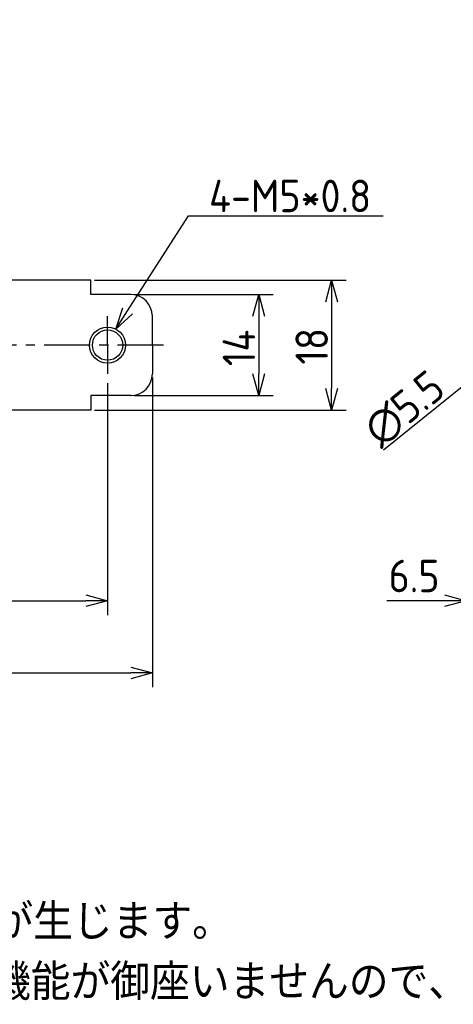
# Model space of a CAD drawing. Extents: x -73 to 309, y 149 to 285.
# Tile 5 of 11: x 32 to 92, y 149 to 285. Entities that reach past the tile are written whole.
import ezdxf

# ---------------------------------------------------------------- set-up
doc = ezdxf.new("R2010")
doc.units = 0
doc.header["$LTSCALE"] = 0.2
doc.linetypes.add('CENTER', pattern=[50.8, 31.75, -6.35, 6.35, -6.35])
doc.layers.get('0').update_dxf_attribs({"linetype": 'CONTINUOUS'})
doc.layers.get('DEFPOINTS').update_dxf_attribs({"linetype": 'CONTINUOUS'})
doc.layers.add('18-0-CON', color=3, linetype='CONTINUOUS')
doc.layers.add('18-2-CEN', color=1, linetype='CENTER')
doc.styles.add('DIMENSION', font='isocp.shx', dxfattribs={"bigfont": 'bigfont.shx'})
doc.styles.get("Standard").update_dxf_attribs({"font": 'isocp.shx', "bigfont": 'bigfont.shx'})
doc.dimstyles.get("Standard").update_dxf_attribs({"dimtxt": 0.18, "dimasz": 0.18, "dimexe": 0.18, "dimexo": 0.0625, "dimgap": 0.09, "dimtad": 0, "dimtih": 1, "dimtoh": 1, "dimzin": 0, "dimcen": 0.09, "dimazin": 3, "dimtfac": 1, "dimtofl": 0, "dimtmove": 0, "dimatfit": 3})

# ---------------------------------------------------------------- blocks, each defined once
blk = doc.blocks.new('*U94')
at = {"color": 0}
blk.add_text('Ａ type(取付部ネジ)', height=6.5, dxfattribs=at).set_placement((-40.18, 278.06))
blk = doc.blocks.new('*U39')
at = {"color": 0, "style": 'DIMENSION'}
blk.add_text('∅5.5', height=4.5, rotation=38.9889, dxfattribs=at).set_placement((81.42, 226.17))
blk = doc.blocks.new('_OPEN30')
at = {"color": 0, "linetype": 'BYBLOCK'}
for p, q in [((-1, 0.268), (0, 0)), ((0, 0), (-1, -0.268)), ((0, 0), (-1, 0))]:
    blk.add_line(p, q, dxfattribs=at)
blk = doc.blocks.new('*D38')
at = {"color": 0}
for p, q in [((104.27, 244.02), (106.6, 245.91)), ((101.94, 242.13), (97.66, 238.67)), ((81.87, 225.89), (95.33, 236.78))]:
    blk.add_line(p, q, dxfattribs=at)
at = {"layer": 'DEFPOINTS', "color": 0}
for p in [(101.94, 242.13), (97.66, 238.67)]:
    blk.add_point(p, dxfattribs=at)
at = {"color": 0, "xscale": 3, "yscale": 3, "zscale": 3}
for p, rotation in [((101.94, 242.13), 218.9889050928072), ((97.66, 238.67), 38.98890509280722)]:
    blk.add_blockref('_OPEN30', p, dxfattribs=dict(at, rotation=rotation))
at = {"layer": '18-0-CON'}
blk.add_blockref('*U39', (0, 0), dxfattribs=at)
blk = doc.blocks.new('*U45')
at = {"color": 0, "style": 'DIMENSION'}
blk.add_text('14', height=4.5, rotation=90, dxfattribs=at).set_placement((64.11, 237.48))
blk = doc.blocks.new('*D44')
at = {"color": 0}
for p, q in [((47.39, 247.4), (66.61, 247.4)), ((64.61, 244.4), (64.61, 236.4)), ((47.39, 233.4), (66.61, 233.4))]:
    blk.add_line(p, q, dxfattribs=at)
at = {"layer": 'DEFPOINTS', "color": 0}
for p in [(46.89, 247.4), (46.89, 233.4), (64.61, 233.4)]:
    blk.add_point(p, dxfattribs=at)
at = {"color": 0, "xscale": 3, "yscale": 3, "zscale": 3}
for p, rotation in [((64.61, 247.4), 90), ((64.61, 233.4), 270)]:
    blk.add_blockref('_OPEN30', p, dxfattribs=dict(at, rotation=rotation))
at = {"layer": '18-0-CON'}
blk.add_blockref('*U45', (0, 0), dxfattribs=at)
blk = doc.blocks.new('*U47')
at = {"color": 0, "style": 'DIMENSION'}
blk.add_text('18', height=4.5, rotation=90, dxfattribs=at).set_placement((74.19, 237.7))
blk = doc.blocks.new('*D46')
at = {"color": 0}
for p, q in [((41.89, 249.4), (76.69, 249.4)), ((74.69, 246.4), (74.69, 234.4)), ((41.89, 231.4), (76.69, 231.4))]:
    blk.add_line(p, q, dxfattribs=at)
at = {"layer": 'DEFPOINTS', "color": 0}
for p in [(41.39, 249.4), (41.39, 231.4), (74.69, 231.4)]:
    blk.add_point(p, dxfattribs=at)
at = {"color": 0, "xscale": 3, "yscale": 3, "zscale": 3}
for p, rotation in [((74.69, 249.4), 90), ((74.69, 231.4), 270)]:
    blk.add_blockref('_OPEN30', p, dxfattribs=dict(at, rotation=rotation))
at = {"layer": '18-0-CON'}
blk.add_blockref('*U47', (0, 0), dxfattribs=at)
blk = doc.blocks.new('*U49')
at = {"color": 0, "style": 'DIMENSION'}
blk.add_text('113', height=4.5, dxfattribs=at).set_placement((-10.53, 195.5))
blk = doc.blocks.new('*D48')
at = {"color": 0}
for p, q in [((-63.11, 243.9), (-63.11, 193)), ((49.89, 235.9), (49.89, 193)), ((-60.11, 195), (46.89, 195))]:
    blk.add_line(p, q, dxfattribs=at)
at = {"layer": 'DEFPOINTS', "color": 0}
for p in [(-63.11, 244.4), (49.89, 236.4), (49.89, 195)]:
    blk.add_point(p, dxfattribs=at)
at = {"color": 0, "xscale": 3, "yscale": 3, "zscale": 3, "rotation": 180}
blk.add_blockref('_OPEN30', (-63.11, 195), dxfattribs=at)
at = {"color": 0, "xscale": 3, "yscale": 3, "zscale": 3}
blk.add_blockref('_OPEN30', (49.89, 195), dxfattribs=at)
at = {"layer": '18-0-CON'}
blk.add_blockref('*U49', (0, 0), dxfattribs=at)
blk = doc.blocks.new('*U96')
at = {"color": 0}
blk.add_lwpolyline([(46.46, 245.15), (54.91, 258.31), (81.81, 258.31)], dxfattribs=at)
at = {"color": 0, "xscale": 3, "yscale": 3, "zscale": 3, "rotation": 237.3120283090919}
blk.add_blockref('_OPEN30', (44.84, 242.62), dxfattribs=at)
blk = doc.blocks.new('*U97')
at = {"color": 0, "style": 'DIMENSION'}
blk.add_text('4-M5*0.8', height=4.5, dxfattribs=at).set_placement((57.73, 258.81))
blk = doc.blocks.new('*U100')
for s, p in [('※寸法には、製品の特性上バラツキが生じます。', (-60.1, 158.01)), ('また、ヘリカル防振器はレベリング機能が御座いませんので、お客様にてシム等を用いてレベリングをお願い致します。', (-60.43, 149.67))]:
    blk.add_text(s, height=5).set_placement(p)
blk = doc.blocks.new('*U120')
at = {"color": 0}
blk.add_text('6.5', height=4.5, dxfattribs=at).set_placement((82.57, 206.17))

msp = doc.modelspace()

# ---------------------------------------------------------------- linework, layer by layer
for p, q in [((41.391, 249.403), (-6.609, 249.403)), ((41.391, 247.403), (41.391, 249.403)), ((46.891, 247.403), (41.391, 247.403)), ((49.891, 240.403), (49.891, 244.403)), ((49.891, 240.403), (49.891, 236.403)), ((46.891, 233.403), (41.391, 233.403)), ((41.391, 233.403), (41.391, 231.403)), ((41.391, 231.403), (-6.609, 231.403)), ((87.299, 205), (82.323, 205))]:
    msp.add_line(p, q)
at = {"color": 0}
for p, q in [((43.691, 235.12), (43.691, 202.996)), ((-53.609, 204.996), (40.691, 204.996)), ((90.299, 205), (87.299, 205))]:
    msp.add_line(p, q, dxfattribs=at)
msp.add_circle((43.691, 240.403), 2.5, dxfattribs=at)
msp.add_circle((43.691, 240.403), 2.1)
for centre, start, end in [((46.891, 244.403), 0, 90), ((46.891, 236.403), 270, 0)]:
    msp.add_arc(centre, 3, start, end)
at = {"layer": '18-2-CEN', "color": 0}
for p, q in [((43.691, 240.403), (43.691, 244.403)), ((51.433, 240.403), (-64.125, 240.403)), ((43.691, 240.403), (43.691, 236.403))]:
    msp.add_line(p, q, dxfattribs=at)

# ---------------------------------------------------------------- block references
for name in ['*U94', '*U100']:
    msp.add_blockref(name, (0, 0))
at = {"color": 0, "xscale": 3, "yscale": 3, "zscale": 3}
for p in [(43.691, 204.996), (93.299, 205)]:
    msp.add_blockref('_OPEN30', p, dxfattribs=at)
at = {"layer": '18-0-CON'}
for name in ['*U97', '*U96', '*U120']:
    msp.add_blockref(name, (0, 0), dxfattribs=at)

# ---------------------------------------------------------------- dimensions: what is measured, and where the dimension line sits
at = {"color": 0}
for base, p1, p2, picture, middle in [((74.692, 231.403), (41.391, 249.403), (41.391, 231.403), '*D46', (71.942, 240.403)), ((64.607, 233.403), (46.891, 247.403), (46.891, 233.403), '*D44', (61.857, 240.403))]:
    dim = msp.add_linear_dim(base=base, p1=p1, p2=p2, angle=90, dimstyle='Standard', override={"dimscale": 1, "dimclrd": 0, "dimclre": 0, "dimclrt": 0, "dimtol": 0, "dimtp": 0.1, "dimtm": 0}, dxfattribs=at)
    dim.commit()
    dim.dimension.update_dxf_attribs({"geometry": picture, "text_midpoint": middle})
dim = msp.add_diameter_dim_2p(p1=(101.936, 242.133), p2=(97.662, 238.672), dimstyle='Standard', override={"dimscale": 1, "dimclrd": 0, "dimclrt": 0, "dimtol": 0, "dimtp": 0.1, "dimtm": 0}, dxfattribs=at)
dim.commit()
dim.dimension.update_dxf_attribs({"geometry": '*D38', "text_midpoint": (86.352, 229.518), "dimtype": 131})
dim = msp.add_linear_dim(base=(49.891, 195), p1=(-63.109, 244.403), p2=(49.891, 236.403), dimstyle='Standard', override={"dimscale": 1, "dimclrd": 0, "dimclre": 0, "dimclrt": 0, "dimtol": 0, "dimtp": 0.1, "dimtm": 0}, dxfattribs=at)
dim.commit()
dim.dimension.update_dxf_attribs({"geometry": '*D48', "text_midpoint": (-6.609, 197.75)})

doc.saveas('drawing.dxf')
